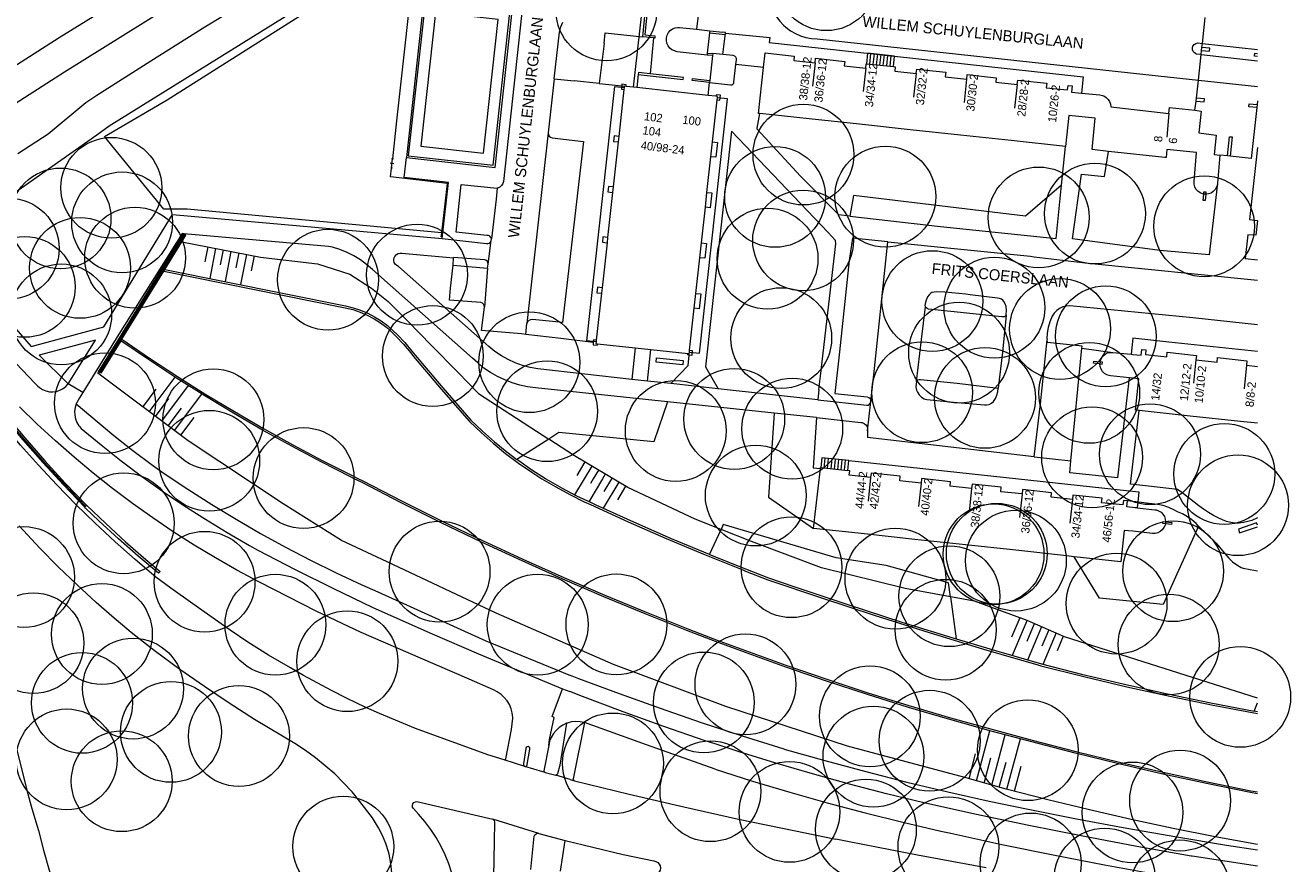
# Model space of a CAD drawing. Header units: metres. Extents: x 134994 to 136506, y 457393 to 459006.
# Tile 67 of 171: x 136344 to 136504, y 457601 to 457707. Entities that reach past the tile are written whole.
import ezdxf
from ezdxf.enums import TextEntityAlignment as Align

# ---------------------------------------------------------------- set-up
doc = ezdxf.new("R2010")
doc.units = ezdxf.units.M
for name, color, linetype, lineweight in [('B-WE-GR-BOOM-S', 250, 'Continuous', 13), ('B-WE-GW_TALUDLIJNEN', 251, 'Continuous', 5), ('B-WE-KG_BEBOUWING', 251, 'Continuous', 20), ('B-WE-KG_BEBOUWING TUSSENMUUR', 251, 'Continuous', 5), ('B-WE-KG_HUISNR', 251, 'Continuous', 5), ('B-WE-KG_ONDERGROND_REST', 251, 'Continuous', 5), ('B-WE-KG_STRAATNAAM', 251, 'Continuous', 5)]:
    doc.layers.add(name, color=color, linetype=linetype, lineweight=lineweight)
doc.styles.add('Styledgn000', font='dgn000.shx')

# ---------------------------------------------------------------- blocks, each defined once
blk = doc.blocks.new('SGR-BOOM_02')
blk.add_circle((0, 0), 6.4)

msp = doc.modelspace()

# ---------------------------------------------------------------- linework, layer by layer
at = {"layer": 'B-WE-GW_TALUDLIJNEN'}
for p, q in [((136366.73, 457679.29), (136366.36, 457677.38)), ((136367.71, 457679.1), (136366.97, 457675.27)), ((136368.69, 457678.91), (136368.32, 457677)), ((136369.67, 457678.72), (136368.93, 457674.89)), ((136370.65, 457678.53), (136370.28, 457676.62)), ((136371.64, 457678.34), (136370.89, 457674.51)), ((136372.62, 457678.15), (136372.25, 457676.24)), ((136359.29, 457658.36), (136362.58, 457662.76)), ((136358.49, 457658.96), (136360.18, 457661.22)), ((136360.89, 457657.17), (136364.26, 457661.68)), ((136360.09, 457657.77), (136361.78, 457660.02)), ((136362.5, 457655.97), (136365.96, 457660.61)), ((136361.7, 457656.57), (136363.38, 457658.82)), ((136363.3, 457655.37), (136364.98, 457657.62)), ((136414.61, 457651.98), (136413.58, 457650.27)), ((136415.47, 457651.47), (136414.5, 457649.86)), ((136414.5, 457649.86), (136413.28, 457647.81)), ((136416.83, 457649.86), (136415.09, 457646.94)), ((136415.67, 457649.86), (136415.3, 457649.24)), ((136416.32, 457650.95), (136415.67, 457649.86)), ((136417.18, 457650.44), (136416.83, 457649.86)), ((136418, 457649.86), (136417.02, 457648.22)), ((136418.04, 457649.93), (136418, 457649.86)), ((136418.9, 457649.41), (136416.92, 457646.1)), ((136419.76, 457648.9), (136418.73, 457647.19)), ((136469.82, 457632.21), (136468.78, 457629.75)), ((136470.74, 457631.82), (136468.88, 457627.4)), ((136471.66, 457631.43), (136470.72, 457629.2)), ((136472.58, 457631.04), (136470.82, 457626.84)), ((136473.51, 457630.66), (136472.64, 457628.59)), ((136474.43, 457630.27), (136472.75, 457626.29)), ((136475.35, 457629.88), (136474.56, 457628.02)), ((136464.34, 457611.49), (136466.04, 457617.85)), ((136466.27, 457610.96), (136467.97, 457617.33)), ((136468.2, 457610.44), (136469.9, 457616.82)), ((136463.38, 457611.76), (136464.22, 457614.91)), ((136465.3, 457611.22), (136466.15, 457614.4)), ((136467.23, 457610.7), (136468.08, 457613.88)), ((136469.16, 457610.18), (136470.01, 457613.36))]:
    msp.add_line(p, q, dxfattribs=at)
at = {"layer": 'B-WE-GW_TALUDLIJNEN', "flags": 128}
for points in [[(136363.42, 457679.93), (136373.4, 457678), (136380.67, 457677.14), (136384.75, 457675.82), (136387.51, 457674.07), (136389.64, 457672.35), (136392.12, 457669.88), (136395.15, 457666.77), (136398.49, 457663.39), (136401.09, 457660.66), (136410.02, 457654.88)], [(136500, 457603.43), (136494.64, 457604.4), (136489.3, 457605.46), (136483.98, 457606.59), (136478.67, 457607.8), (136473.38, 457609.09), (136468.11, 457610.46), (136462.85, 457611.91), (136447.94, 457615.92), (136432.52, 457620.93), (136418.23, 457626.25), (136403.33, 457632.8), (136389.49, 457639.29), (136383.69, 457642.03), (136376.3, 457646.65), (136364.24, 457654.67), (136352.75, 457663.24)], [(136431.9, 457643.42), (136428.61, 457644.74), (136420.04, 457648.73), (136413.27, 457652.78), (136410.02, 457654.88)], [(136461.02, 457634.87), (136455.27, 457635.91), (136444.63, 457638.55), (136435.75, 457641.87), (136431.9, 457643.42)], [(136500, 457622.01), (136475.52, 457629.79), (136470.77, 457631.86), (136464.07, 457634.31), (136461.02, 457634.87)]]:
    msp.add_lwpolyline(points, dxfattribs=at)
at = {"layer": 'B-WE-KG_BEBOUWING'}
for points in [[(136420.8, 457699.56), (136421.84, 457708.93), (136421.94, 457709.84), (136429.04, 457708.99), (136428.79, 457706.92)], [(136432.14, 457703.7), (136432.46, 457706.42), (136438.08, 457705.88), (136438.01, 457705.26), (136453.92, 457703.52), (136477.88, 457700.9), (136477.65, 457698.82)], [(136492.92, 457704.23), (136493.91, 457704.13), (136493.95, 457704.52), (136492.96, 457704.62)], [(136500, 457703.45), (136499.64, 457703.49), (136499.68, 457703.88), (136500, 457703.85)], [(136437.29, 457702.07), (136433.79, 457702.45)], [(136430.25, 457698.52), (136430.43, 457700.16)], [(136427.88, 457665.92), (136429.17, 457665.78), (136432.72, 457698.07), (136431.43, 457698.22)], [(136492.21, 457697.81), (136493.23, 457697.71), (136493.26, 457698.09), (136492.25, 457698.19)], [(136499.91, 457696.98), (136498.92, 457697.09), (136498.96, 457697.47), (136499.95, 457697.36)]]:
    msp.add_lwpolyline(points, dxfattribs=at)
at = {"layer": 'B-WE-KG_BEBOUWING', "flags": 128}
for points in [[(136393.77, 457692.07), (136401.75, 457691.2), (136403.58, 457708.16), (136395.62, 457709.03), (136393.77, 457692.07)], [(136492.07, 457696.63), (136492.85, 457696.54), (136492.54, 457693.76), (136494.78, 457693.48), (136494.52, 457691.02), (136495.24, 457690.94), (136494.94, 457687.36), (136494.92, 457687.2), (136494.82, 457686.87), (136494.64, 457686.57), (136494.4, 457686.32), (136494.11, 457686.13), (136493.79, 457686.01), (136493.45, 457685.97), (136493.19, 457685.99), (136493.03, 457686.03), (136492.71, 457686.16), (136492.43, 457686.37), (136492.2, 457686.63), (136492.04, 457686.93), (136491.96, 457687.27), (136491.95, 457687.61), (136492.26, 457691.26), (136488.51, 457691.66), (136488.4, 457690.63), (136488.23, 457690.65), (136481.08, 457691.42), (136479.01, 457691.64), (136479.41, 457695.63), (136476.05, 457695.97), (136475.63, 457692.03), (136468.73, 457692.78), (136462.31, 457693.47), (136455.9, 457694.16), (136449.49, 457694.85), (136443.07, 457695.55), (136436.8, 457696.22), (136436.67, 457696.24), (136437.29, 457702.07), (136437.49, 457703.92), (136441.19, 457703.52), (136441.13, 457702.96), (136443.84, 457702.67), (136443.91, 457703.23), (136447.6, 457702.84), (136447.54, 457702.27), (136450.26, 457701.98), (136450.32, 457702.55), (136450.36, 457702.55), (136453.78, 457702.18), (136454.02, 457702.15), (136453.96, 457701.58), (136456.67, 457701.29), (136456.74, 457701.86), (136460.43, 457701.46), (136460.37, 457700.89), (136463.09, 457700.6), (136463.15, 457701.17), (136466.84, 457700.77), (136466.78, 457700.2), (136469.49, 457699.91), (136469.56, 457700.47), (136473.25, 457700.07), (136473.19, 457699.5), (136475.9, 457699.21), (136475.96, 457699.77), (136476.46, 457699.74), (136476.38, 457698.95), (136477.65, 457698.82), (136480, 457698.58), (136480.17, 457698.56), (136480.5, 457698.45), (136480.79, 457698.27), (136481.04, 457698.02), (136481.22, 457697.73), (136481.34, 457697.4), (136481.37, 457697.06), (136482.17, 457696.97), (136488.76, 457696.23), (136488.84, 457696.99), (136492.07, 457696.63), (136492.21, 457697.81), (136492.25, 457698.19), (136492.5, 457700.45), (136492.86, 457703.7), (136492.92, 457704.23), (136492.96, 457704.62), (136493.02, 457705.12), (136493.38, 457708.42)], [(136430.81, 457703.57), (136430.46, 457700.41), (136430.43, 457700.16), (136433.08, 457699.87), (136433.25, 457699.87), (136433.4, 457699.95), (136433.5, 457700.09), (136433.53, 457700.21), (136433.79, 457702.45), (136433.85, 457703.03), (136433.85, 457703.22), (136433.77, 457703.39), (136433.63, 457703.51), (136433.45, 457703.57), (136433.42, 457703.57), (136432.14, 457703.7), (136430.84, 457703.83), (136430.81, 457703.57), (136430.12, 457703.65), (136426.31, 457704.07), (136425.97, 457704.16), (136425.65, 457704.32), (136425.38, 457704.54), (136425.17, 457704.82), (136425.03, 457705.14), (136424.96, 457705.49), (136424.97, 457705.84), (136425.06, 457706.18), (136425.23, 457706.49), (136425.45, 457706.76), (136425.74, 457706.96), (136426.06, 457707.1), (136426.41, 457707.16), (136426.6, 457707.16), (136428.79, 457706.92), (136430.46, 457706.74), (136430.43, 457706.48), (136430.15, 457703.9), (136430.12, 457703.65)], [(136416.03, 457667.22), (136416.01, 457667.02), (136416.23, 457667), (136420.99, 457666.47), (136422.98, 457666.26), (136427.71, 457665.74), (136427.86, 457665.72), (136427.88, 457665.92), (136427.91, 457666.18), (136428.5, 457671.5), (136428.7, 457673.39), (136429.2, 457677.91), (136429.41, 457679.81), (136429.91, 457684.33), (136430.11, 457686.21), (136430.61, 457690.73), (136430.82, 457692.62), (136431.4, 457697.96), (136431.43, 457698.22), (136431.45, 457698.39), (136431.25, 457698.41), (136430.25, 457698.52), (136421.19, 457699.52), (136420.8, 457699.56), (136419.83, 457699.67), (136419.61, 457699.69), (136419.58, 457699.52), (136419.57, 457699.28), (136418.91, 457693.32), (136418.83, 457692.62), (136418.2, 457686.91), (136418.13, 457686.21), (136417.5, 457680.5), (136417.42, 457679.82), (136416.79, 457674.09), (136416.71, 457673.4), (136416.06, 457667.45), (136416.03, 457667.22), (136414.84, 457667.35), (136418.4, 457699.64), (136419.58, 457699.52)], [(136500, 457697.82), (136499.95, 457697.36), (136499.91, 457696.98), (136499.21, 457690.52), (136496.55, 457690.8), (136496.2, 457690.84), (136495.24, 457690.94)], [(136500, 457666), (136488.77, 457667.21), (136484.17, 457667.71), (136483.95, 457665.66), (136484.15, 457665.64), (136485.25, 457665.53), (136485.33, 457666.25), (136485.84, 457666.21), (136485.77, 457665.64), (136488.48, 457665.35), (136488.54, 457665.92), (136492.25, 457665.52), (136492.19, 457664.95), (136494.89, 457664.66), (136494.95, 457665.23), (136498.66, 457664.83), (136498.6, 457664.26), (136500, 457664.11)], [(136500, 457656.9), (136497.87, 457657.13), (136491.46, 457657.81), (136484.98, 457658.51), (136484.5, 457658.56), (136484.93, 457662.54), (136483.77, 457662.66), (136481.36, 457662.91), (136481.19, 457662.94), (136480.86, 457663.04), (136480.57, 457663.22), (136480.32, 457663.47), (136480.14, 457663.76), (136480.02, 457664.09), (136479.99, 457664.43), (136480.29, 457664.4), (136480.32, 457664.66), (136480.02, 457664.69), (136480.06, 457664.85), (136480.2, 457665.17), (136480.4, 457665.44), (136480.67, 457665.66), (136480.98, 457665.82), (136481.32, 457665.9), (136481.66, 457665.9), (136483.95, 457665.66)], [(136484.72, 457646.14), (136484.48, 457646.16), (136483.41, 457646.28), (136483.49, 457647.03), (136482.99, 457647.08), (136482.93, 457646.52), (136480.22, 457646.81), (136480.28, 457647.38), (136476.58, 457647.78), (136476.52, 457647.22), (136473.81, 457647.51), (136473.87, 457648.08), (136470.17, 457648.48), (136470.11, 457647.92), (136467.4, 457648.21), (136467.46, 457648.78), (136463.76, 457649.18), (136463.7, 457648.61), (136460.99, 457648.91), (136461.05, 457649.47), (136457.35, 457649.87), (136457.29, 457649.3), (136454.58, 457649.6), (136454.64, 457650.17), (136450.94, 457650.57), (136450.88, 457650), (136448.17, 457650.29), (136448.23, 457650.86), (136448, 457650.89), (136448.13, 457652.16), (136484.94, 457648.21), (136484.8, 457646.88), (136484.72, 457646.14), (136486.97, 457645.91), (136487.14, 457645.89), (136487.46, 457645.78), (136487.76, 457645.6), (136488.01, 457645.36), (136488.19, 457645.06), (136488.3, 457644.74), (136488.34, 457644.39), (136489.14, 457644.31), (136489.11, 457644.05), (136488.31, 457644.13), (136488.01, 457644.16), (136488.04, 457644.42), (136488.34, 457644.39), (136488.31, 457644.13), (136488.27, 457643.97), (136488.13, 457643.65), (136487.92, 457643.38), (136487.65, 457643.16), (136487.35, 457643), (136487.01, 457642.92), (136486.66, 457642.92), (136484.18, 457643.18), (136483.08, 457643.29), (136482.64, 457639.32), (136476.74, 457639.96), (136475.74, 457640.07), (136469.33, 457640.77), (136462.92, 457641.46), (136456.51, 457642.16), (136450.1, 457642.85), (136443.65, 457643.55), (136444.51, 457651.14), (136444.52, 457651.26), (136444.57, 457651.26), (136448, 457650.89)]]:
    msp.add_lwpolyline(points, dxfattribs=at)
for points in [[(136493.45, 457685.97), (136493.38, 457685.16), (136493.12, 457685.19), (136493.19, 457685.99), (136493.21, 457686.29), (136493.47, 457686.27)], [(136479.99, 457664.43), (136479.19, 457664.51), (136479.21, 457664.77), (136480.02, 457664.69)]]:
    msp.add_lwpolyline(points, close=True, dxfattribs=at)
at = {"layer": 'B-WE-KG_BEBOUWING TUSSENMUUR'}
for p, q in [((136443.84, 457702.67), (136443.52, 457699.69)), ((136450.26, 457701.98), (136449.93, 457699)), ((136456.67, 457701.29), (136456.35, 457698.31)), ((136463.08, 457700.6), (136462.76, 457697.62)), ((136469.49, 457699.91), (136469.17, 457696.92)), ((136488.76, 457696.24), (136488.48, 457693.24)), ((136492.19, 457664.95), (136491.89, 457661.97)), ((136498.6, 457664.26), (136498.3, 457661.28)), ((136450.88, 457650), (136450.56, 457647.02)), ((136457.29, 457649.3), (136456.97, 457646.32)), ((136463.7, 457648.61), (136463.38, 457645.62)), ((136470.11, 457647.91), (136469.79, 457644.93)), ((136476.52, 457647.21), (136476.2, 457644.23))]:
    msp.add_line(p, q, dxfattribs=at)
at = {"layer": 'B-WE-KG_ONDERGROND_REST'}
for p, q in [((136422.31, 457709.91), (136421.92, 457705.95)), ((136421.97, 457705.96), (136421.92, 457705.95)), ((136423.33, 457705.82), (136421.97, 457705.96)), ((136430.46, 457706.74), (136432.12, 457706.56)), ((136417.04, 457705.13), (136416.43, 457700.04)), ((136423.33, 457705.82), (136422.88, 457701.26)), ((136493.02, 457705.12), (136500, 457704.34)), ((136430.81, 457703.57), (136430.12, 457703.65)), ((136430.15, 457703.9), (136430.84, 457703.83)), ((136450.79, 457702.5), (136450.93, 457703.84)), ((136451.22, 457702.45), (136451.36, 457703.79)), ((136451.64, 457702.41), (136451.79, 457703.74)), ((136452.07, 457702.36), (136452.21, 457703.7)), ((136452.5, 457702.32), (136452.64, 457703.66)), ((136452.93, 457702.27), (136453.07, 457703.61)), ((136453.35, 457702.23), (136453.49, 457703.57)), ((136492.86, 457703.7), (136500, 457702.9)), ((136421.37, 457701.17), (136421.19, 457699.52)), ((136421.4, 457701.42), (136421.37, 457701.17)), ((136422.88, 457701.26), (136421.4, 457701.42)), ((136410.72, 457700.62), (136409.95, 457693.78)), ((136410.72, 457700.62), (136413.24, 457700.36)), ((136416.43, 457700.04), (136413.24, 457700.36)), ((136416.43, 457700.04), (136419.29, 457699.75)), ((136419.29, 457699.75), (136419.61, 457699.69)), ((136487.39, 457701), (136492.5, 457700.45)), ((136492.5, 457700.45), (136500, 457699.66)), ((136409.95, 457693.78), (136407.24, 457669.58)), ((136475.13, 457687.11), (136475.63, 457692.03)), ((136390.35, 457689.85), (136389.89, 457689.9)), ((136390.06, 457689.3), (136390.19, 457690.45)), ((136390.06, 457689.3), (136390.19, 457690.45)), ((136390.3, 457690.44), (136390.07, 457690.46)), ((136390.17, 457689.29), (136389.95, 457689.31)), ((136360.95, 457676.53), (136363.67, 457680.95)), ((136361.1, 457676.46), (136363.81, 457680.86)), ((136396.37, 457680.55), (136396.43, 457681.09)), ((136402.71, 457680.09), (136402.73, 457680.3)), ((136361.27, 457676.44), (136363.42, 457679.93)), ((136402.31, 457677.11), (136402.71, 457680.09)), ((136397.88, 457676.96), (136397.94, 457677.88)), ((136402.26, 457676.59), (136402.31, 457677.11)), ((136355.42, 457667.56), (136360.95, 457676.53)), ((136355.55, 457667.46), (136361.1, 457676.46)), ((136355.82, 457667.59), (136361.14, 457676.22)), ((136361.14, 457676.22), (136361.27, 457676.44)), ((136397.88, 457676.96), (136402.26, 457676.59)), ((136402.26, 457676.59), (136401.85, 457671.64)), ((136407.09, 457668.18), (136407.24, 457669.58)), ((136500, 457669.41), (136491.81, 457670.3)), ((136352.87, 457663.41), (136355.42, 457667.56)), ((136353.01, 457663.33), (136355.55, 457667.46)), ((136355.69, 457667.38), (136355.82, 457667.59)), ((136407.09, 457668.18), (136406.57, 457668.24)), ((136411.56, 457667.65), (136407.09, 457668.18)), ((136415.68, 457667.16), (136411.56, 457667.65)), ((136420.99, 457666.47), (136420.56, 457662.45)), ((136422.54, 457662.24), (136422.98, 457666.26)), ((136476.31, 457652.11), (136477.72, 457666.44)), ((136477.72, 457666.44), (136481.66, 457665.9)), ((136427.84, 457665.55), (136427.86, 457665.72)), ((136352.75, 457663.24), (136352.87, 457663.41)), ((136482.27, 457649.96), (136483.77, 457662.66)), ((136350.86, 457660.79), (136349.02, 457661.9)), ((136422.54, 457662.24), (136420.56, 457662.45)), ((136425.53, 457661.93), (136422.54, 457662.24)), ((136431.55, 457661.27), (136425.53, 457661.93)), ((136444.17, 457659.88), (136431.55, 457661.27)), ((136444.31, 457661.2), (136444.17, 457659.88)), ((136438.63, 457658.18), (136425.08, 457659.62)), ((136450.51, 457655.94), (136450.93, 457659.67)), ((136444, 457657.61), (136438.63, 457658.18)), ((136410.02, 457654.88), (136405.96, 457652.3)), ((136450.51, 457655.94), (136450.48, 457655.11)), ((136471.66, 457652.65), (136450.48, 457655.11)), ((136445, 457651.21), (136445.13, 457652.48)), ((136445.43, 457651.16), (136445.56, 457652.43)), ((136445.86, 457651.12), (136445.99, 457652.39)), ((136446.29, 457651.07), (136446.42, 457652.34)), ((136446.71, 457651.03), (136446.85, 457652.3)), ((136447.14, 457650.98), (136447.28, 457652.25)), ((136447.57, 457650.94), (136447.71, 457652.21)), ((136471.66, 457652.65), (136476.31, 457652.11)), ((136351.07, 457646.28), (136351.31, 457646.5)), ((136430.45, 457640.22), (136431.9, 457643.42)), ((136461.02, 457634.87), (136461.75, 457629.52)), ((136499.58, 457620.35), (136500, 457621.42)), ((136377.77, 457616.22), (136372.65, 457619.3)), ((136500, 457620.27), (136499.58, 457620.35)), ((136410.01, 457616), (136409.38, 457612.75)), ((136431.16, 457616.19), (136429.86, 457616.59)), ((136407.13, 457615.62), (136406.8, 457613.64)), ((136407.3, 457613.59), (136407.63, 457615.53)), ((136406.99, 457613.34), (136404.35, 457614.15)), ((136409.26, 457612.63), (136406.99, 457613.34)), ((136409.55, 457612.54), (136409.26, 457612.63)), ((136412.74, 457611.68), (136410.91, 457612.23)), ((136412.74, 457611.68), (136413.28, 457611.52)), ((136387.65, 457606.79), (136386.05, 457608.88)), ((136393.26, 457608.87), (136402.91, 457606.62)), ((136408.77, 457604.82), (136402.91, 457606.62)), ((136403.08, 457603.76), (136402.99, 457599.33)), ((136407.74, 457600.25), (136408.18, 457604.47)), ((136411.53, 457600.05), (136412.09, 457603.94)), ((136496.09, 457603.35), (136500, 457602.74))]:
    msp.add_line(p, q, dxfattribs=at)
at = {"layer": 'B-WE-KG_ONDERGROND_REST', "flags": 128}
for points in [[(136185.62, 457588.78), (136207.74, 457606.57), (136225.12, 457620.14), (136243.37, 457633.91), (136256.95, 457643.96), (136265.71, 457650.35), (136283.49, 457662.91), (136309.42, 457680.76), (136329.07, 457693.82), (136338.74, 457700.09), (136347.85, 457705.88), (136369.33, 457719.17), (136392.29, 457733), (136406.66, 457741.37), (136424.59, 457751.44), (136434.53, 457756.84), (136443.67, 457761.69), (136466.93, 457773.7), (136485.99, 457783.24), (136500, 457789.93)], [(136337.13, 457694.22), (136348.55, 457701.51), (136363.67, 457711.01), (136372.9, 457716.72), (136395.81, 457730.37), (136413.66, 457740.76), (136421.35, 457745.06), (136433.17, 457751.51), (136451.34, 457761.18), (136462.73, 457767.07), (136475.55, 457773.57), (136493.02, 457782.16), (136500, 457785.43)], [(136338.47, 457683.57), (136352.62, 457693.51), (136354.19, 457694.67), (136393.3, 457718.98)], [(136396.43, 457681.09), (136364.12, 457684.06), (136361.14, 457684.07), (136353.6, 457693.3), (136361.59, 457697.95), (136378.64, 457708.75), (136393.13, 457717.47)], [(136393.13, 457717.47), (136390.69, 457695.29), (136390.19, 457690.45)], [(136408.56, 457713.6), (136408.16, 457713.34), (136407.76, 457712.99), (136407.42, 457712.58), (136407.15, 457712.13), (136406.94, 457711.64), (136406.81, 457711.12), (136406.77, 457710.64), (136406.17, 457705.17), (136404.27, 457687.61), (136404.18, 457687.33), (136404.02, 457687.08), (136403.8, 457686.89), (136403.53, 457686.76), (136403.48, 457686.74)], [(136373.28, 457711.43), (136366.36, 457707.18), (136359.48, 457702.87), (136352.64, 457698.49), (136351.23, 457697.57), (136346.48, 457693.61), (136342.6, 457691.11)], [(136399.06, 457710.31), (136394.18, 457710.84), (136391.95, 457690.63)], [(136391.95, 457690.63), (136403.2, 457689.39), (136405.41, 457709.61), (136399.06, 457710.31)], [(136392.18, 457690.85), (136402.98, 457689.67), (136405.14, 457709.44), (136394.35, 457710.62), (136392.18, 457690.85)], [(136432.32, 457708.55), (136422.55, 457709.63), (136422.2, 457706.2), (136423.5, 457706.07), (136423.47, 457705.81), (136423.33, 457705.82)], [(136437.91, 457710.24), (136438.33, 457709.61), (136438.56, 457709.11), (136438.92, 457708.5), (136439.34, 457707.94), (136439.83, 457707.42), (136440.12, 457707.17), (136440.7, 457706.74), (136441.33, 457706.38), (136441.99, 457706.09), (136442.68, 457705.88), (136443.39, 457705.74), (136444.11, 457705.69), (136487.39, 457701)], [(136410.72, 457700.62), (136411.39, 457706.56), (136411.55, 457707.21), (136411.79, 457707.82)], [(136417.04, 457705.13), (136417.2, 457706.47), (136421.92, 457705.95)], [(136430.43, 457706.48), (136432.45, 457706.26), (136432.48, 457706.52), (136432.12, 457706.56)], [(136492.86, 457703.7), (136492.23, 457703.77), (136492.21, 457703.78), (136492, 457703.91), (136491.84, 457704.09), (136491.76, 457704.32), (136491.75, 457704.56), (136491.82, 457704.79), (136491.96, 457704.98), (136492.16, 457705.12), (136492.39, 457705.19), (136493.02, 457705.12)], [(136453.78, 457702.18), (136453.92, 457703.52), (136450.5, 457703.88), (136450.36, 457702.55)], [(136421.37, 457701.17), (136427.1, 457700.53), (136427.13, 457700.78), (136422.88, 457701.26)], [(136419.29, 457699.75), (136419.24, 457699.31), (136419.57, 457699.28)], [(136419.83, 457699.67), (136419.85, 457699.87), (136419.31, 457699.93), (136419.29, 457699.75)], [(136430.43, 457700.16), (136428.25, 457700.41), (136428.27, 457700.66), (136430.46, 457700.41)], [(136431.4, 457697.96), (136431.74, 457697.93), (136431.81, 457698.55), (136431.27, 457698.61), (136431.25, 457698.41)], [(136448.25, 457683.19), (136446.84, 457683.35), (136441.97, 457688.25), (136436.47, 457694.22), (136436.48, 457694.37), (136436.8, 457696.22)], [(136409.95, 457693.78), (136409.98, 457693.56), (136410.08, 457693.36), (136410.25, 457693.22), (136410.45, 457693.14), (136414.43, 457692.67), (136411.76, 457669.67), (136407.94, 457670.05), (136407.71, 457670.03), (136407.5, 457669.93), (136407.33, 457669.77), (136407.24, 457669.58)], [(136418.91, 457693.32), (136418.32, 457693.38), (136418.24, 457692.68), (136418.83, 457692.62)], [(136433.23, 457693.99), (136429.92, 457664.07), (136431.55, 457661.27)], [(136444.31, 457661.2), (136444.52, 457662.87), (136446.46, 457679.66), (136446.42, 457680.1), (136445.5, 457681.11), (136433.23, 457693.99)], [(136496.2, 457690.84), (136496.46, 457693.28), (136496.81, 457693.25), (136496.55, 457690.8)], [(136430.82, 457692.62), (136431.43, 457692.55), (136431.23, 457690.67), (136430.61, 457690.73)], [(136500, 457691.9), (136499, 457682.78), (136500, 457682.65)], [(136396.49, 457680.34), (136397.28, 457687.45), (136391.66, 457688.1), (136391.95, 457690.63)], [(136494.94, 457687.36), (136493.86, 457678.29), (136487.63, 457678.83), (136476.53, 457680.3), (136477.68, 457688.52), (136480.57, 457688.21), (136481.08, 457691.42)], [(136396.43, 457681.09), (136397.16, 457687.34), (136389.94, 457688.2), (136390.06, 457689.3)], [(136402.73, 457680.3), (136402.66, 457680.49), (136402.53, 457680.64), (136402.35, 457680.73), (136402.15, 457680.74), (136398.25, 457681.18), (136398.89, 457687.21), (136403.48, 457686.74)], [(136403.48, 457686.74), (136403.33, 457685.35), (136402.73, 457680.3)], [(136418.2, 457686.91), (136417.61, 457686.97), (136417.54, 457686.28), (136418.13, 457686.21)], [(136475.13, 457687.11), (136470.54, 457683.2), (136448.72, 457685.83), (136448.25, 457683.19)], [(136448.25, 457683.19), (136459.76, 457681.86), (136474.44, 457680.37), (136475.13, 457687.11)], [(136430.11, 457686.21), (136430.73, 457686.15), (136430.52, 457684.26), (136429.91, 457684.33)], [(136329.74, 457684.56), (136330.92, 457682.9), (136332.97, 457680.12), (136335.08, 457677.38), (136337.26, 457674.7), (136344.32, 457666.66), (136353.53, 457669.15), (136362.24, 457683.39), (136396.49, 457680.34)], [(136327.6, 457683.13), (136328.34, 457682.01), (136328.89, 457681.23), (136330.98, 457678.32), (136333.13, 457675.47), (136335.35, 457672.66), (136337.62, 457669.9), (136339.96, 457667.19), (136342.36, 457664.53), (136344.82, 457661.93), (136345.09, 457661.67), (136345.36, 457661.43), (136345.74, 457661.18), (136346.16, 457661), (136346.61, 457660.9), (136347.06, 457660.88), (136347.51, 457660.94), (136347.95, 457661.08), (136348.35, 457661.29), (136348.71, 457661.57), (136349.02, 457661.9)], [(136500, 457682.65), (136499.78, 457680.76), (136498.79, 457680.84), (136498.44, 457677.81), (136500, 457677.64)], [(136362.03, 457635.95), (136360.13, 457637.36), (136357.51, 457639.58), (136354.95, 457641.86), (136352.43, 457644.2), (136349.98, 457646.6), (136347.58, 457649.06), (136345.23, 457651.57), (136342.95, 457654.13), (136340.73, 457656.75), (136338.57, 457659.41), (136336.47, 457662.13), (136334.43, 457664.9), (136332.46, 457667.71), (136331.92, 457668.51), (136325.02, 457678.49), (136323.68, 457680.5)], [(136324.15, 457680.81), (136328.43, 457674.49), (136329.3, 457673.17), (136331.46, 457669.99), (136333.7, 457666.85), (136335.99, 457663.76), (136338.35, 457660.72), (136340.77, 457657.73), (136343.26, 457654.78), (136345.8, 457651.9), (136348.41, 457649.06), (136351.07, 457646.28)], [(136324.41, 457680.98), (136328.69, 457674.67), (136329.76, 457673.06), (136331.94, 457669.87), (136334.19, 457666.72), (136336.51, 457663.62), (136338.89, 457660.58), (136340.98, 457657.99), (136343.48, 457655.04), (136346.03, 457652.14), (136348.64, 457649.29), (136351.31, 457646.5)], [(136363.67, 457680.95), (136363.47, 457680.98), (136355.42, 457668.19), (136350.86, 457660.79)], [(136363.42, 457679.93), (136363.93, 457680.79), (136363.67, 457680.95)], [(136425.08, 457659.62), (136408.35, 457661.4), (136407.34, 457661.53), (136406.35, 457661.74), (136405.38, 457662.03), (136404.43, 457662.39), (136403.51, 457662.83), (136402.63, 457663.34), (136401.79, 457663.91), (136401, 457664.55), (136400.35, 457665.16), (136387.64, 457676.43), (136386.9, 457677.06), (136386.11, 457677.64), (136385.28, 457678.15), (136384.41, 457678.58), (136383.5, 457678.95), (136382.57, 457679.24), (136382.05, 457679.36), (136363.67, 457680.95)], [(136396.49, 457680.34), (136402.1, 457679.73), (136402.28, 457679.72), (136402.47, 457679.78), (136402.62, 457679.91), (136402.71, 457680.09)], [(136417.5, 457680.5), (136416.9, 457680.57), (136416.83, 457679.88), (136417.42, 457679.82)], [(136453.07, 457679.95), (136448.59, 457680.4), (136448.17, 457677.56), (136446.93, 457665.95), (136446.36, 457660.68)], [(136429.41, 457679.81), (136430.03, 457679.74), (136429.82, 457677.84), (136429.2, 457677.91)], [(136450.93, 457659.67), (136451.24, 457662.67), (136451.29, 457663.03), (136453.07, 457679.95)], [(136453.07, 457679.95), (136471.18, 457678.11), (136471.66, 457678.04), (136478.14, 457677.28), (136500, 457675.06)], [(136420.56, 457662.45), (136408.62, 457663.79), (136407.65, 457663.97), (136406.7, 457664.23), (136405.77, 457664.57), (136404.87, 457664.98), (136404, 457665.47), (136403.18, 457666.02), (136402.41, 457666.63), (136402.03, 457666.97), (136390.96, 457676.8), (136390.73, 457676.91), (136390.53, 457677.09), (136390.4, 457677.32), (136390.35, 457677.57), (136390.37, 457677.83), (136390.47, 457678.07), (136390.64, 457678.27), (136390.7, 457678.32), (136390.92, 457678.45), (136391.16, 457678.51), (136391.37, 457678.5), (136397.94, 457677.88)], [(136402.31, 457677.11), (136402.3, 457677.31), (136402.2, 457677.48), (136402.05, 457677.6), (136401.86, 457677.65), (136397.94, 457677.93), (136397.94, 457677.88)], [(136361.14, 457676.22), (136384.17, 457671.55), (136385.13, 457671.32), (136386.06, 457671.01), (136386.96, 457670.63), (136387.84, 457670.17), (136388.67, 457669.65), (136389.45, 457669.06), (136389.58, 457668.96), (136390.61, 457667.97), (136391.59, 457666.93), (136392.51, 457665.84), (136392.86, 457665.38), (136396.38, 457661.24), (136399.94, 457657.12), (136401.42, 457655.71), (136402.95, 457654.36), (136404.54, 457653.07), (136406.18, 457651.84), (136407.86, 457650.68), (136409.14, 457649.86), (136410.9, 457648.81), (136412.69, 457647.84), (136414.53, 457646.94), (136415.33, 457646.57), (136420.12, 457644.38), (136424.93, 457642.27), (136429.78, 457640.23), (136434.66, 457638.27), (136434.98, 457638.14), (136437.85, 457637.03), (136444.65, 457634.72), (136451.48, 457632.48), (136458.33, 457630.32), (136465.2, 457628.23), (136472.1, 457626.23), (136472.52, 457626.11), (136477.95, 457624.74), (136483.4, 457623.45), (136488.87, 457622.24), (136494.36, 457621.11), (136500, 457620.03)], [(136361.27, 457676.44), (136384.22, 457671.79), (136385.18, 457671.56), (136386.12, 457671.25), (136387.03, 457670.87), (136387.91, 457670.41), (136388.75, 457669.89), (136389.54, 457669.3), (136389.73, 457669.14), (136390.76, 457668.16), (136391.74, 457667.13), (136392.65, 457666.04), (136393.04, 457665.53), (136396.56, 457661.4), (136400.11, 457657.28), (136401.59, 457655.88), (136403.12, 457654.53), (136404.7, 457653.25), (136405.96, 457652.3)], [(136401.85, 457671.64), (136401.83, 457671.84), (136401.74, 457672.02), (136401.59, 457672.15), (136401.4, 457672.21), (136397.41, 457672.51), (136397.56, 457674.05), (136397.88, 457676.96)], [(136351.19, 457646.39), (136348.52, 457649.18), (136345.92, 457652.02), (136343.37, 457654.91), (136340.88, 457657.86), (136338.45, 457660.86), (136336.09, 457663.91), (136333.79, 457667), (136331.55, 457670.15), (136329.38, 457673.34), (136328.56, 457674.58)], [(136416.79, 457674.09), (136416.2, 457674.16), (136416.12, 457673.46), (136416.71, 457673.4)], [(136428.7, 457673.39), (136429.32, 457673.32), (136429.11, 457671.43), (136428.5, 457671.5)], [(136468.1, 457670.64), (136468.1, 457670.72), (136468.13, 457671.21), (136468.1, 457671.71), (136467.99, 457672.04), (136467.81, 457672.36), (136467.67, 457672.52), (136467.49, 457672.65), (136467.24, 457672.74), (136466.98, 457672.8), (136463.51, 457673.21), (136462.96, 457673.3), (136460.3, 457673.56), (136459.27, 457673.59), (136458.97, 457673.56), (136458.68, 457673.48), (136458.55, 457673.41), (136458.32, 457673.21), (136458.13, 457672.96), (136457.93, 457672.52), (136457.8, 457672.05), (136457.79, 457671.85), (136457.86, 457671.66)], [(136406.57, 457668.24), (136401.48, 457668.69), (136401.85, 457671.64)], [(136456.73, 457662.18), (136457.36, 457667.54), (136457.86, 457671.66)], [(136468.1, 457670.64), (136468.02, 457670.5), (136467.89, 457670.42), (136467.75, 457670.41), (136467.56, 457670.42), (136458.24, 457671.4), (136458.05, 457671.47), (136457.89, 457671.6), (136457.86, 457671.66)], [(136468.1, 457670.64), (136467.63, 457665.91), (136467.07, 457661.35)], [(136491.81, 457670.3), (136476.17, 457671.81), (136475.72, 457671.77), (136475.29, 457671.66), (136474.88, 457671.46), (136474.51, 457671.2), (136474.19, 457670.88), (136473.93, 457670.51), (136473.92, 457670.49), (136473.64, 457669.79), (136473.44, 457669.07), (136473.32, 457668.33), (136473.27, 457667.67), (136473.3, 457667.49)], [(136349.02, 457661.9), (136352.47, 457667.45), (136345.3, 457665.56), (136349.02, 457661.9)], [(136355.69, 457667.38), (136353.14, 457663.25), (136352.87, 457663.41)], [(136500, 457609.85), (136499.13, 457610.02), (136493.54, 457611.15), (136487.97, 457612.35), (136482.41, 457613.64), (136476.87, 457615.01), (136471.35, 457616.45), (136466.21, 457617.8), (136460.95, 457619.28), (136455.71, 457620.82), (136450.49, 457622.45), (136445.29, 457624.15), (136440.12, 457625.92), (136434.98, 457627.78), (136431.2, 457629.19), (136427.56, 457630.59), (136422.28, 457632.69), (136417.03, 457634.86), (136411.82, 457637.1), (136406.63, 457639.42), (136401.48, 457641.81), (136396.36, 457644.27), (136391.28, 457646.8), (136386.24, 457649.41), (136385.32, 457649.86), (136384.92, 457650.05), (136381.13, 457651.98), (136377.38, 457653.97), (136373.66, 457656.03), (136369.98, 457658.17), (136366.35, 457660.37), (136362.75, 457662.64), (136359.2, 457664.98), (136355.69, 457667.38)], [(136355.82, 457667.59), (136359.33, 457665.18), (136362.88, 457662.84), (136366.48, 457660.57), (136370.12, 457658.37), (136373.8, 457656.23), (136377.52, 457654.17), (136381.27, 457652.17), (136385.07, 457650.25), (136385.86, 457649.86), (136386.35, 457649.62), (136391.39, 457647.02), (136396.47, 457644.48), (136401.59, 457642.02), (136406.74, 457639.63), (136411.92, 457637.32), (136417.14, 457635.07), (136422.38, 457632.91), (136427.66, 457630.81), (136431.29, 457629.42), (136434.98, 457628.03), (136440.14, 457626.18), (136445.32, 457624.4), (136450.52, 457622.69), (136455.75, 457621.06), (136461.01, 457619.51), (136466.28, 457618.04), (136471.42, 457616.68), (136476.93, 457615.24), (136482.47, 457613.87), (136488.02, 457612.59), (136493.6, 457611.38), (136499.18, 457610.25), (136500, 457610.09)], [(136416.06, 457667.45), (136415.72, 457667.49), (136415.68, 457667.16)], [(136471.66, 457652.65), (136472.45, 457659.35), (136473.3, 457667.49)], [(136477.72, 457666.44), (136477.74, 457666.69), (136473.35, 457667.15), (136473.3, 457667.49)], [(136415.68, 457667.16), (136415.65, 457666.87), (136416.19, 457666.81), (136416.23, 457667)], [(136427.91, 457666.18), (136428.25, 457666.15), (136428.19, 457665.52), (136427.84, 457665.55)], [(136423.67, 457664.67), (136423.72, 457665.22), (136427.1, 457664.85), (136427.05, 457664.3), (136423.67, 457664.67)], [(136425.53, 457661.93), (136427.71, 457664.24), (136427.84, 457665.55)], [(136427.84, 457665.55), (136427.64, 457665.57), (136427.71, 457665.74)], [(136456.73, 457662.18), (136456.65, 457661.84), (136456.64, 457661.46), (136456.71, 457661.08), (136456.82, 457660.86), (136457.05, 457660.52), (136457.35, 457660.23), (136457.69, 457660.01), (136457.86, 457659.94), (136458.04, 457659.9), (136461.43, 457659.56), (136465.36, 457659.22), (136465.61, 457659.22), (136465.94, 457659.29), (136466.24, 457659.43), (136466.47, 457659.67), (136466.73, 457660.05), (136466.92, 457660.46), (136467.03, 457660.9), (136467.07, 457661.35)], [(136456.73, 457662.18), (136456.79, 457662.31), (136456.89, 457662.41), (136457.05, 457662.45), (136457.22, 457662.45), (136461.88, 457661.98), (136467.07, 457661.35)], [(136350.01, 457659.37), (136349.87, 457658.9), (136349.81, 457658.42), (136349.83, 457657.93), (136349.93, 457657.46), (136350.11, 457657), (136350.36, 457656.59), (136350.44, 457656.47), (136350.67, 457656.23), (136353.18, 457654.15), (136355.73, 457652.13), (136358.33, 457650.17), (136360.98, 457648.28), (136363.68, 457646.46), (136366.42, 457644.7), (136369.2, 457643.01), (136372.02, 457641.39), (136373.09, 457640.79), (136377.83, 457638.35), (136382.6, 457635.97), (136387.7, 457633.51), (136395.23, 457630.18), (136401.11, 457627.61), (136411.76, 457623.2)], [(136350.86, 457660.79), (136350.42, 457660.14), (136350.05, 457659.46), (136350.01, 457659.37)], [(136350.01, 457659.37), (136354.79, 457655.35), (136357.22, 457653.44), (136359.7, 457651.59), (136361.21, 457650.52), (136364.2, 457648.51), (136367.24, 457646.58), (136370.32, 457644.71), (136373.44, 457642.9), (136376.6, 457641.17), (136379.79, 457639.51), (136383.03, 457637.92), (136386.3, 457636.4), (136388.33, 457635.5), (136402.05, 457629.28), (136412.77, 457624.88)], [(136425.08, 457659.62), (136423.38, 457654.53), (136411.31, 457655.71), (136410.02, 457654.88)], [(136444.17, 457659.88), (136450.4, 457659.19), (136450.58, 457659.21), (136450.76, 457659.32), (136450.88, 457659.48), (136450.93, 457659.67)], [(136446.36, 457660.68), (136450.45, 457660.24), (136450.65, 457660.18), (136450.81, 457660.05), (136450.91, 457659.88), (136450.93, 457659.67)], [(136404.35, 457614.15), (136404.37, 457614.15), (136404.5, 457614.19), (136404.59, 457614.3), (136405.27, 457618.01), (136405.45, 457619.45), (136405.45, 457619.56), (136405.38, 457620.12), (136405.24, 457620.66), (136405.02, 457621.18), (136404.73, 457621.66), (136404.37, 457622.1), (136403.96, 457622.47), (136403.49, 457622.79), (136402.99, 457623.04), (136399.9, 457624.39), (136393.75, 457627.09), (136386.19, 457630.35), (136380.57, 457633.01), (136373.21, 457636.77), (136370.43, 457638.25), (136367.69, 457639.81), (136365, 457641.44), (136362.34, 457643.13), (136359.73, 457644.89), (136357.16, 457646.72), (136354.64, 457648.61), (136352.17, 457650.57), (136349.75, 457652.59), (136347.39, 457654.66), (136345.07, 457656.8), (136342.81, 457659)], [(136438.63, 457658.18), (136437.91, 457647.51), (136443.65, 457643.55)], [(136500, 457644.88), (136499.3, 457644.57), (136498.78, 457644.41), (136498.24, 457644.29), (136497.69, 457644.23), (136497.14, 457644.23), (136496.61, 457644.3), (136496.08, 457644.44), (136495.58, 457644.63), (136495.08, 457644.84), (136494.42, 457645.17), (136493.78, 457645.56), (136493.17, 457645.98), (136492.57, 457646.42), (136490.41, 457648.12), (136489.86, 457648.47), (136486.16, 457648.9), (136483.87, 457649.16), (136484.98, 457658.51)], [(136444, 457657.61), (136443.58, 457651.23), (136444.51, 457651.14)], [(136444, 457657.61), (136449.63, 457657.01), (136449.83, 457656.98), (136450.08, 457656.87), (136450.29, 457656.7), (136450.44, 457656.47), (136450.51, 457656.21), (136450.51, 457655.94)], [(136430.45, 457640.22), (136425.62, 457642.24), (136420.81, 457644.33), (136416.04, 457646.5), (136415.43, 457646.78), (136413.58, 457647.66), (136411.77, 457648.6), (136410, 457649.62), (136409.6, 457649.86), (136407.89, 457650.95), (136406.21, 457652.11), (136405.96, 457652.3)], [(136448, 457650.89), (136448.13, 457652.16), (136444.7, 457652.52), (136444.57, 457651.26)], [(136482.27, 457649.96), (136476.17, 457650.62), (136476.31, 457652.11)], [(136351.31, 457646.5), (136353.77, 457644.15), (136356.29, 457641.85), (136358.86, 457639.61), (136360.68, 457638.09), (136360.48, 457637.85), (136357.9, 457640.01), (136355.37, 457642.23), (136352.9, 457644.51), (136351.22, 457646.12), (136351.07, 457646.28)], [(136492.52, 457643.82), (136492.48, 457643.86), (136492.22, 457644.15), (136491.69, 457644.62), (136491.12, 457645.03), (136490.5, 457645.38), (136489.85, 457645.65), (136489.4, 457645.91), (136488.74, 457646.22), (136488.05, 457646.45), (136487.33, 457646.6), (136483.49, 457647.03)], [(136352.57, 457634.12), (136350.13, 457636.37), (136347.74, 457638.68), (136345.42, 457641.04), (136342.76, 457643.89)], [(136461.02, 457634.87), (136460.78, 457636.64), (136452.87, 457638.83), (136446.51, 457639.82), (136432.18, 457644.06), (136431.9, 457643.42)], [(136492.52, 457643.82), (136488.02, 457633.87), (136479.93, 457634.67), (136476.74, 457639.96)], [(136492.52, 457643.82), (136494.77, 457641.67), (136495.55, 457640.7), (136496.36, 457639.75), (136496.84, 457639.3), (136497.37, 457638.91), (136497.94, 457638.59), (136498.17, 457638.48), (136499.08, 457638.31), (136500, 457638.18)], [(136500, 457643.96), (136499.9, 457644.25), (136497.58, 457643.47), (136497.74, 457643), (136500, 457643.76)], [(136430.45, 457640.22), (136434.98, 457638.41), (136437.93, 457637.26), (136441.13, 457636.16), (136447.98, 457633.87), (136454.85, 457631.66), (136461.75, 457629.52)], [(136336.42, 457639.99), (136337.62, 457635.31), (136341.31, 457620.23), (136343.77, 457610.3)], [(136377.22, 457625.83), (136374.44, 457627.46), (136371.83, 457629.12), (136369.58, 457630.62), (136364.84, 457633.99), (136362.03, 457635.95)], [(136359.53, 457628.33), (136357.02, 457630.33), (136354.55, 457632.39), (136352.57, 457634.12)], [(136461.75, 457629.52), (136467.16, 457627.91), (136472.58, 457626.34), (136477.65, 457625.06), (136483.11, 457623.77), (136488.58, 457622.55), (136494.08, 457621.41), (136499.58, 457620.35)], [(136372.65, 457619.3), (136369.46, 457621.34), (136366.29, 457623.46), (136363.17, 457625.65), (136360.09, 457627.91), (136359.53, 457628.33)], [(136404.35, 457614.15), (136402.28, 457614.8), (136393.1, 457618.15), (136390.56, 457619.19), (136388.51, 457620.05), (136386.78, 457620.81), (136384.36, 457621.99), (136382.44, 457622.96), (136380.05, 457624.22), (136378.89, 457624.89), (136377.22, 457625.83)], [(136439.9, 457615.54), (136434.64, 457617.18), (136429.4, 457618.88), (136424.19, 457620.67), (136419.01, 457622.53), (136413.85, 457624.46), (136412.77, 457624.88)], [(136410.01, 457616), (136410.13, 457616.73), (136410.71, 457619.55), (136410.45, 457619.67), (136411.76, 457623.2)], [(136411.76, 457623.2), (136412.68, 457622.83)], [(136429.86, 457616.59), (136424.65, 457618.38), (136419.47, 457620.25), (136414.32, 457622.19), (136412.68, 457622.83)], [(136412.29, 457618.81), (136411.8, 457618.58), (136411.36, 457618.28), (136410.95, 457617.91), (136410.61, 457617.49), (136410.34, 457617.02), (136410.13, 457616.52), (136410.01, 457616)], [(136412.29, 457618.81), (136411.42, 457613.48), (136411.12, 457612.38)], [(136414.57, 457618.9), (136414.02, 457619), (136413.46, 457619.03), (136412.91, 457618.97), (136412.36, 457618.84), (136412.29, 457618.81)], [(136414.57, 457618.9), (136413.13, 457611.74)], [(136431.17, 457612.97), (136422.44, 457616.05), (136414.57, 457618.9)], [(136386.05, 457608.88), (136385.04, 457610.09), (136383.97, 457611.26), (136382.84, 457612.37), (136381.65, 457613.42), (136380.42, 457614.41), (136379.13, 457615.33), (136377.77, 457616.22)], [(136462.41, 457607.66), (136457.65, 457608.72), (136452.92, 457609.86), (136448.2, 457611.08), (136443.51, 457612.38), (136438.84, 457613.75), (136434.19, 457615.2), (136431.16, 457616.19)], [(136407.63, 457615.53), (136407.63, 457615.67), (136407.55, 457615.78), (136407.42, 457615.84), (136407.28, 457615.82), (136407.17, 457615.72), (136407.13, 457615.62)], [(136439.9, 457615.54), (136445.07, 457614.07), (136450.26, 457612.67), (136455.48, 457611.34), (136460.71, 457610.1), (136465.95, 457608.93), (136470.68, 457607.95)], [(136406.8, 457613.64), (136406.81, 457613.5), (136406.89, 457613.39), (136407.02, 457613.34), (136407.16, 457613.37), (136407.26, 457613.47), (136407.3, 457613.59)], [(136409.38, 457612.75), (136409.42, 457612.63), (136409.48, 457612.58), (136409.55, 457612.54)], [(136431.17, 457612.97), (136435.89, 457611.47), (136440.63, 457610.05), (136445.39, 457608.7), (136450.18, 457607.43), (136454.98, 457606.24), (136459.81, 457605.12), (136461.08, 457604.84)], [(136409.55, 457612.54), (136410.42, 457612.35), (136410.91, 457612.23)], [(136410.91, 457612.23), (136411.09, 457612.36), (136411.12, 457612.38)], [(136413.28, 457611.52), (136413.17, 457611.62), (136413.13, 457611.74)], [(136413.28, 457611.52), (136420.21, 457609.82), (136427.16, 457608.19), (136434.13, 457606.65), (136441.12, 457605.18), (136446.48, 457604.11)], [(136343.77, 457610.3), (136344.29, 457608.3), (136344.89, 457606.3), (136345.25, 457605.21)], [(136392.83, 457607.97), (136392.73, 457608.16), (136392.71, 457608.37), (136392.77, 457608.57), (136392.9, 457608.74), (136393.08, 457608.84), (136393.26, 457608.87)], [(136398.04, 457598.59), (136397.73, 457599.79), (136397.33, 457600.97), (136396.87, 457602.11), (136396.33, 457603.23), (136395.72, 457604.31), (136395.04, 457605.34), (136394.3, 457606.34), (136393.49, 457607.28), (136392.83, 457607.97)], [(136470.68, 457607.95), (136477.03, 457606.68), (136483.4, 457605.49), (136489.77, 457604.38), (136496.09, 457603.35)], [(136389.67, 457602.5), (136389.32, 457603.54), (136388.9, 457604.55), (136388.4, 457605.53), (136387.65, 457606.79)], [(136402.91, 457606.62), (136403.07, 457606.46), (136403.12, 457606.28), (136403.08, 457603.76)], [(136491.57, 457601.95), (136484.68, 457603.17), (136477.82, 457604.46), (136470.96, 457605.83), (136464.13, 457607.28), (136462.41, 457607.66)], [(136345.25, 457605.21), (136345.88, 457602.68), (136346.57, 457600.17), (136347.35, 457597.68), (136348.2, 457595.22), (136349.13, 457592.78), (136350.06, 457590.53)], [(136408.18, 457604.47), (136408.27, 457604.65), (136408.42, 457604.78), (136408.6, 457604.84), (136408.77, 457604.82)], [(136408.77, 457604.82), (136412.09, 457603.94)], [(136461.08, 457604.84), (136467.56, 457603.43), (136474.06, 457602.09), (136480.57, 457600.84), (136487.09, 457599.66), (136490.87, 457599.02)], [(136412.09, 457603.94), (136415.6, 457603.08), (136419.46, 457602.16), (136423.37, 457601.33)], [(136465.55, 457600.45), (136456.85, 457602.05), (136448.15, 457603.74), (136446.48, 457604.11)], [(136390.18, 457598.61), (136390.11, 457599.82), (136389.96, 457601.01), (136389.74, 457602.19), (136389.67, 457602.5)], [(136500, 457600.68), (136491.72, 457601.93), (136491.57, 457601.95)], [(136423.37, 457601.33), (136423.63, 457601.27), (136423.86, 457601.13), (136424.04, 457600.94), (136424.15, 457600.7), (136424.19, 457600.43), (136424.15, 457600.17), (136424.03, 457599.93), (136423.85, 457599.73), (136423.62, 457599.6), (136423.36, 457599.54), (136423.24, 457599.54)]]:
    msp.add_lwpolyline(points, dxfattribs=at)

# ---------------------------------------------------------------- block references
at = {"layer": 'B-WE-GR-BOOM-S'}
for p in [(136445.28, 457713.15), (136417.34, 457709.3), (136442.36, 457691.01), (136354.48, 457686.79), (136438.76, 457685.64), (136452.76, 457685.67), (136479.37, 457683.52), (136348.03, 457682.9), (136355.85, 457682.4), (136472.23, 457683.03), (136493.24, 457681.9), (136341.46, 457679.07), (136442.32, 457680.1), (136357.5, 457677.92), (136437.8, 457677.79), (136350.51, 457676.62), (136393.3, 457675.76), (136343.49, 457674.21), (136382, 457675.12), (136458.73, 457672.41), (136348.12, 457670.72), (136466.61, 457671.57), (136439.54, 457667.71), (136474.94, 457668.87), (136480.75, 457667.94), (136462.12, 457665.86), (136395.3, 457665.43), (136407.56, 457664.65), (136353.67, 457659.45), (136457.43, 457660.84), (136465.41, 457660.12), (136478.64, 457660.75), (136409.82, 457658.43), (136367.44, 457657.39), (136433.57, 457657.44), (136440.93, 457656.21), (136426.15, 457655.92), (136486.36, 457652.97), (136366.91, 457652.13), (136479.01, 457652.57), (136378.89, 457649.94), (136495.8, 457650.46), (136436.31, 457647.72), (136497.54, 457646.49), (136356.05, 457644.2), (136466.5, 457640.27), (136466.91, 457640.33), (136440.84, 457638.62), (136469.33, 457639.46), (136343.39, 457637.37), (136396.16, 457638.06), (136454.04, 457637.17), (136489.3, 457638.11), (136366.32, 457636.77), (136460.89, 457634.94), (136482.11, 457634), (136375.32, 457631.32), (136408.62, 457631.33), (136418.61, 457631.36), (136460.42, 457630.68), (136344.58, 457628.98), (136353.28, 457630.14), (136488.73, 457628.81), (136384.45, 457626.69), (136357.24, 457623.21), (136434.99, 457623.75), (136350.76, 457621.4), (136429.71, 457621.45), (136497.82, 457622.16), (136450.79, 457619.69), (136362.05, 457617.71), (136370.69, 457617.19), (136458.38, 457616.59), (136451.25, 457614.57), (136470.85, 457615.39), (136348.81, 457614.22), (136418.17, 457613.71), (136355.8, 457611.45), (136430.55, 457610.18), (136490.18, 457608.99), (136440.59, 457607.56), (136484.14, 457607.49), (136450.29, 457605.31), (136383.93, 457603.15), (136460.77, 457603.08), (136471.21, 457601.01), (136480.61, 457599.08), (136490.15, 457597.59)]:
    msp.add_blockref('SGR-BOOM_02', p, dxfattribs=at)

# ---------------------------------------------------------------- texts
at = {"layer": 'B-WE-KG_HUISNR', "linetype": 'Continuous', "style": 'Styledgn000'}
for s, height, rotation, p in [('38/38-12', 1.054, 83.8452, (136442.89, 457703.43)), ('36/36-12', 1.054, 83.8567, (136444.83, 457703.17)), ('34/34-12', 1.054, 83.8567, (136451.25, 457702.58)), ('32/32-2', 1.054, 83.8567, (136457.64, 457702.05)), ('30/30-2', 1.054, 83.8567, (136464.04, 457701.25)), ('28/28-2', 1.054, 83.8567, (136470.51, 457700.59)), ('10/26-2', 1.054, 83.8567, (136474.42, 457699.86)), ('100', 1.054, 353.0676, (136429.34, 457695.18)), ('8', 1.05, 84.5149, (136487.44, 457693.39)), ('6', 1.05, 84.5149, (136489.31, 457693.17)), ('12/12-2', 1.054, 84.168, (136491.13, 457664.49)), ('14/32', 1.054, 83.9608, (136487.37, 457663.29)), ('10/10-2', 1.054, 84.168, (136493, 457664.2)), ('8/8-2', 1.054, 84.168, (136499.3, 457662.16)), ('44/44-2', 1.054, 83.7868, (136449.95, 457650.79)), ('42/42-2', 1.054, 83.7982, (136451.77, 457650.75)), ('40/40-2', 1.054, 83.7982, (136458.24, 457649.92)), ('38/38-12', 1.054, 83.7982, (136464.69, 457649.16)), ('36/36-12', 1.054, 83.7982, (136471.1, 457648.45)), ('34/34-12', 1.054, 83.7982, (136477.47, 457647.84)), ('46/56-12', 1.054, 83.9253, (136481.39, 457647.3))]:
    msp.add_text(s, height=height, rotation=rotation, dxfattribs=at).set_placement(p, align=Align.MIDDLE_RIGHT)
for s, rotation, p in [('102', 352.3369, (136422.14, 457695.91)), ('104', 352.3384, (136421.95, 457694.12)), ('40/98-24', 353.0676, (136421.72, 457692.21))]:
    msp.add_text(s, height=1.054, rotation=rotation, dxfattribs=at).set_placement(p, align=Align.MIDDLE_LEFT)
at = {"layer": 'B-WE-KG_STRAATNAAM', "style": 'Styledgn000'}
for s, rotation, p in [('WILLEM SCHUYLENBURGLAAN', 354.2484, (136449.79, 457707.24)), ('WILLEM SCHUYLENBURGLAAN', 83.7455, (136406.24, 457680.37)), ('FRITS COERSLAAN', 354.2116, (136458.59, 457675.86))]:
    msp.add_text(s, height=1.4, rotation=rotation, dxfattribs=at).set_placement(p)

doc.saveas('drawing.dxf')
